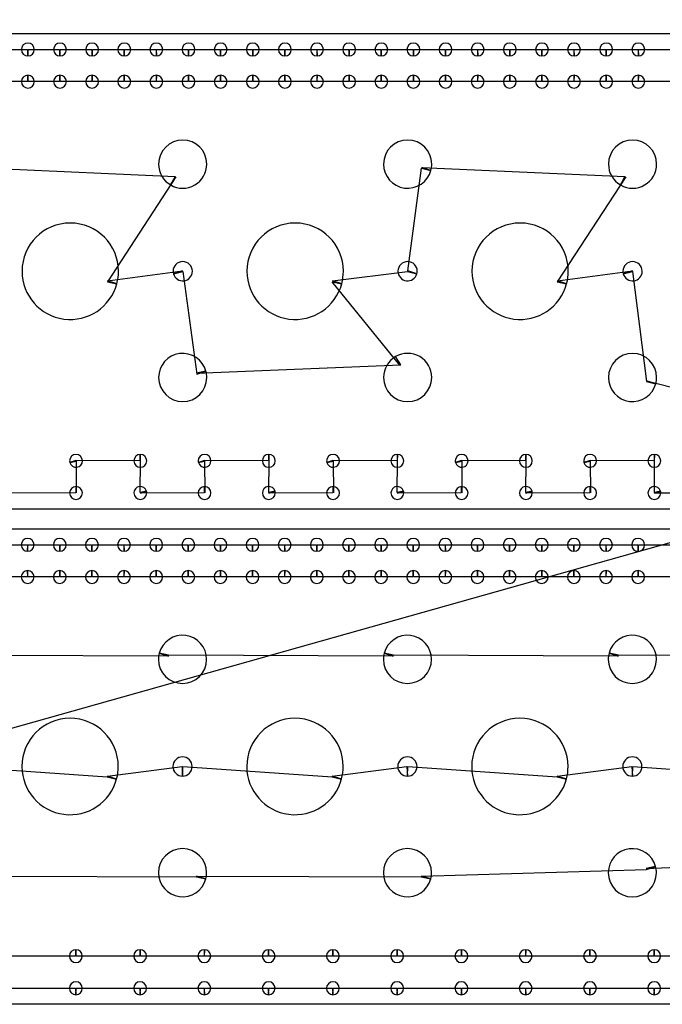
# Model space of a CAD drawing. Header units: inches. Extents: x 1 to 58.2, y 1 to 60.6.
# Tile 2 of 10: x 16.4 to 26.4, y 1 to 16.3. Entities that reach past the tile are written whole.
import ezdxf

# ---------------------------------------------------------------- set-up
doc = ezdxf.new("R2010")
doc.units = ezdxf.units.IN
doc.layers.get('0').update_dxf_attribs({"linetype": 'CONTINUOUS'})
doc.layers.add('3', color=7, linetype='CONTINUOUS')
doc.layers.add('9', color=7, linetype='CONTINUOUS')

msp = doc.modelspace()

# ---------------------------------------------------------------- linework, layer by layer
at = {"color": 0, "linetype": 'CONTINUOUS'}
for p, q in [((1, 1), (55.671, 16.411)), ((15.996, 15.855), (16.487, 15.855)), ((16.496, 15.855), (16.987, 15.855)), ((16.996, 15.855), (17.487, 15.855)), ((17.496, 15.855), (17.987, 15.855)), ((17.996, 15.855), (18.487, 15.855)), ((18.496, 15.855), (18.987, 15.855)), ((18.996, 15.855), (19.487, 15.855)), ((19.496, 15.855), (19.987, 15.855)), ((19.996, 15.855), (20.487, 15.855)), ((20.496, 15.855), (20.987, 15.855)), ((20.996, 15.855), (21.487, 15.855)), ((21.496, 15.855), (21.987, 15.855)), ((21.996, 15.855), (22.487, 15.855)), ((22.496, 15.855), (22.987, 15.855)), ((22.996, 15.855), (23.487, 15.855)), ((23.496, 15.855), (23.987, 15.855)), ((23.996, 15.855), (24.487, 15.855)), ((24.496, 15.855), (24.987, 15.855)), ((24.996, 15.855), (25.487, 15.855)), ((25.496, 15.855), (25.987, 15.855)), ((25.996, 15.855), (26.487, 15.855)), ((16.487, 15.356), (15.996, 15.356)), ((16.987, 15.356), (16.496, 15.356)), ((17.487, 15.356), (16.996, 15.356)), ((17.987, 15.356), (17.496, 15.356)), ((18.487, 15.356), (17.996, 15.356)), ((18.987, 15.356), (18.496, 15.356)), ((19.487, 15.356), (18.996, 15.356)), ((19.987, 15.356), (19.496, 15.356)), ((20.487, 15.356), (19.996, 15.356)), ((20.987, 15.356), (20.496, 15.356)), ((21.487, 15.356), (20.996, 15.356)), ((21.987, 15.356), (21.496, 15.356)), ((22.487, 15.356), (21.996, 15.356)), ((22.987, 15.356), (22.496, 15.356)), ((23.487, 15.356), (22.996, 15.356)), ((23.987, 15.356), (23.496, 15.356)), ((24.487, 15.356), (23.996, 15.356)), ((24.987, 15.356), (24.496, 15.356)), ((25.487, 15.356), (24.996, 15.356)), ((25.987, 15.356), (25.496, 15.356)), ((26.487, 15.356), (25.996, 15.356)), ((15.621, 14.022), (18.783, 13.882)), ((22.403, 12.412), (22.617, 14.009)), ((22.621, 14.022), (25.783, 13.882)), ((18.795, 13.875), (17.73, 12.244)), ((25.795, 13.875), (24.73, 12.244)), ((17.733, 12.257), (18.9, 12.412)), ((24.733, 12.257), (25.9, 12.412)), ((18.903, 12.4), (19.121, 10.805)), ((21.233, 12.257), (22.4, 12.4)), ((25.903, 12.4), (26.117, 10.689)), ((22.283, 10.945), (21.23, 12.244)), ((19.117, 10.818), (22.295, 10.952)), ((26.121, 10.702), (32.993, 8.952)), ((18.237, 9.456), (17.24, 9.461)), ((17.243, 9.452), (17.246, 8.956)), ((18.241, 8.961), (18.246, 9.456)), ((20.237, 9.456), (19.24, 9.461)), ((19.243, 9.452), (19.246, 8.956)), ((20.241, 8.961), (20.246, 9.456)), ((22.237, 9.456), (21.24, 9.461)), ((21.243, 9.452), (21.246, 8.956)), ((22.241, 8.961), (22.246, 9.456)), ((24.237, 9.456), (23.24, 9.461)), ((23.243, 9.452), (23.246, 8.956)), ((24.241, 8.961), (24.246, 9.456)), ((26.237, 9.456), (25.24, 9.461)), ((25.243, 9.452), (25.246, 8.956)), ((26.241, 8.961), (26.246, 9.456)), ((17.237, 8.956), (16.243, 8.952)), ((19.237, 8.956), (18.243, 8.952)), ((21.237, 8.956), (20.243, 8.952)), ((23.237, 8.956), (22.243, 8.952)), ((25.237, 8.956), (24.243, 8.952)), ((27.237, 8.956), (26.243, 8.952)), ((15.993, 8.149), (16.484, 8.149)), ((16.493, 8.149), (16.984, 8.149)), ((16.993, 8.149), (17.484, 8.149)), ((17.493, 8.149), (17.984, 8.149)), ((17.993, 8.149), (18.484, 8.149)), ((18.493, 8.149), (18.984, 8.149)), ((18.993, 8.149), (19.484, 8.149)), ((19.493, 8.149), (19.984, 8.149)), ((19.993, 8.149), (20.484, 8.149)), ((20.493, 8.149), (20.984, 8.149)), ((20.993, 8.149), (21.484, 8.149)), ((21.493, 8.149), (21.984, 8.149)), ((21.993, 8.149), (22.484, 8.149)), ((22.493, 8.149), (22.984, 8.149)), ((22.993, 8.149), (23.484, 8.149)), ((23.493, 8.149), (23.984, 8.149)), ((23.993, 8.149), (24.484, 8.149)), ((24.493, 8.149), (24.984, 8.149)), ((24.993, 8.149), (25.484, 8.149)), ((25.493, 8.149), (25.984, 8.149)), ((25.993, 8.149), (26.484, 8.149)), ((16.484, 7.649), (15.993, 7.649)), ((16.984, 7.649), (16.493, 7.649)), ((17.484, 7.649), (16.993, 7.649)), ((17.984, 7.649), (17.493, 7.649)), ((18.484, 7.649), (17.993, 7.649)), ((18.984, 7.649), (18.493, 7.649)), ((19.484, 7.649), (18.993, 7.649)), ((19.984, 7.649), (19.493, 7.649)), ((20.484, 7.649), (19.993, 7.649)), ((20.984, 7.649), (20.493, 7.649)), ((21.484, 7.649), (20.993, 7.649)), ((21.984, 7.649), (21.493, 7.649)), ((22.484, 7.649), (21.993, 7.649)), ((22.984, 7.649), (22.493, 7.649)), ((23.484, 7.649), (22.993, 7.649)), ((23.984, 7.649), (23.493, 7.649)), ((24.484, 7.649), (23.993, 7.649)), ((24.984, 7.649), (24.493, 7.649)), ((25.484, 7.649), (24.993, 7.649)), ((25.984, 7.649), (25.493, 7.649)), ((26.484, 7.649), (25.993, 7.649)), ((18.679, 6.419), (15.183, 6.432)), ((22.179, 6.419), (18.683, 6.432)), ((25.679, 6.419), (22.183, 6.432)), ((29.179, 6.419), (25.683, 6.432)), ((15.405, 4.699), (17.727, 4.538)), ((17.73, 4.551), (18.892, 4.699)), ((18.905, 4.699), (21.227, 4.538)), ((21.23, 4.551), (22.392, 4.699)), ((22.405, 4.699), (24.727, 4.538)), ((24.73, 4.551), (25.892, 4.699)), ((25.905, 4.699), (28.227, 4.538)), ((26.114, 3.112), (29.405, 3.272)), ((22.618, 2.995), (26.118, 3.099)), ((15.618, 2.995), (19.114, 2.982)), ((19.118, 2.995), (22.614, 2.982)), ((17.234, 1.75), (16.243, 1.75)), ((18.234, 1.75), (17.243, 1.75)), ((19.234, 1.75), (18.243, 1.75)), ((20.234, 1.75), (19.243, 1.75)), ((21.234, 1.75), (20.243, 1.75)), ((22.234, 1.75), (21.243, 1.75)), ((23.234, 1.75), (22.243, 1.75)), ((24.234, 1.75), (23.243, 1.75)), ((25.234, 1.75), (24.243, 1.75)), ((26.234, 1.75), (25.243, 1.75)), ((27.234, 1.75), (26.243, 1.75)), ((16.243, 1.25), (17.234, 1.25)), ((17.243, 1.25), (18.234, 1.25)), ((18.243, 1.25), (19.234, 1.25)), ((19.243, 1.25), (20.234, 1.25)), ((20.243, 1.25), (21.234, 1.25)), ((21.243, 1.25), (22.234, 1.25)), ((22.243, 1.25), (23.234, 1.25)), ((23.243, 1.25), (24.234, 1.25)), ((24.243, 1.25), (25.234, 1.25)), ((25.243, 1.25), (26.234, 1.25)), ((26.243, 1.25), (27.234, 1.25))]:
    msp.add_line(p, q, dxfattribs=at)
at = {"layer": '3', "color": 3, "linetype": 'CONTINUOUS'}
for p, q in [((1.332, 16.106), (33.152, 16.106)), ((33.152, 8.706), (1.332, 8.706)), ((1.329, 8.399), (33.149, 8.399)), ((33.149, 1), (1.329, 1))]:
    msp.add_line(p, q, dxfattribs=at)
for centre, radius, start, end in [((16.492, 15.856), 0.1, 360, 180), ((16.992, 15.856), 0.1, 360, 180), ((17.492, 15.856), 0.1, 360, 180), ((17.992, 15.856), 0.1, 360, 180), ((18.492, 15.856), 0.1, 360, 180), ((18.992, 15.856), 0.1, 360, 180), ((19.492, 15.856), 0.1, 360, 180), ((19.992, 15.856), 0.1, 360, 180), ((20.492, 15.856), 0.1, 360, 180), ((20.992, 15.856), 0.1, 360, 180), ((21.492, 15.856), 0.1, 360, 180), ((21.992, 15.856), 0.1, 360, 180), ((22.492, 15.856), 0.1, 360, 180), ((22.992, 15.856), 0.1, 360, 180), ((23.492, 15.856), 0.1, 360, 180), ((23.992, 15.856), 0.1, 360, 180), ((24.492, 15.856), 0.1, 360, 180), ((24.992, 15.856), 0.1, 360, 180), ((25.492, 15.856), 0.1, 360, 180), ((25.992, 15.856), 0.1, 360, 180), ((16.492, 15.856), 0.1, 180, 270), ((16.492, 15.856), 0.1, 270, 0), ((16.992, 15.856), 0.1, 180, 270), ((16.992, 15.856), 0.1, 270, 0), ((17.492, 15.856), 0.1, 180, 270), ((17.492, 15.856), 0.1, 270, 0), ((17.992, 15.856), 0.1, 180, 270), ((17.992, 15.856), 0.1, 270, 0), ((18.492, 15.856), 0.1, 180, 270), ((18.492, 15.856), 0.1, 270, 0), ((18.992, 15.856), 0.1, 180, 270), ((18.992, 15.856), 0.1, 270, 0), ((19.492, 15.856), 0.1, 180, 270), ((19.492, 15.856), 0.1, 270, 0), ((19.992, 15.856), 0.1, 180, 270), ((19.992, 15.856), 0.1, 270, 0), ((20.492, 15.856), 0.1, 180, 270), ((20.492, 15.856), 0.1, 270, 0), ((20.992, 15.856), 0.1, 180, 270), ((20.992, 15.856), 0.1, 270, 0), ((21.492, 15.856), 0.1, 180, 270), ((21.492, 15.856), 0.1, 270, 0), ((21.992, 15.856), 0.1, 180, 270), ((21.992, 15.856), 0.1, 270, 0), ((22.492, 15.856), 0.1, 180, 270), ((22.492, 15.856), 0.1, 270, 0), ((22.992, 15.856), 0.1, 180, 270), ((22.992, 15.856), 0.1, 270, 0), ((23.492, 15.856), 0.1, 180, 270), ((23.492, 15.856), 0.1, 270, 0), ((23.992, 15.856), 0.1, 180, 270), ((23.992, 15.856), 0.1, 270, 0), ((24.492, 15.856), 0.1, 180, 270), ((24.492, 15.856), 0.1, 270, 0), ((24.992, 15.856), 0.1, 180, 270), ((24.992, 15.856), 0.1, 270, 0), ((25.492, 15.856), 0.1, 180, 270), ((25.492, 15.856), 0.1, 270, 0), ((25.992, 15.856), 0.1, 180, 270), ((25.992, 15.856), 0.1, 270, 0), ((16.492, 15.356), 0.1, 90, 180), ((16.492, 15.356), 0.1, 180, 360), ((16.492, 15.356), 0.1, 360, 90), ((16.992, 15.356), 0.1, 90, 180), ((16.992, 15.356), 0.1, 180, 360), ((16.992, 15.356), 0.1, 360, 90), ((17.492, 15.356), 0.1, 90, 180), ((17.492, 15.356), 0.1, 180, 360), ((17.492, 15.356), 0.1, 360, 90), ((17.992, 15.356), 0.1, 90, 180), ((17.992, 15.356), 0.1, 180, 360), ((17.992, 15.356), 0.1, 360, 90), ((18.492, 15.356), 0.1, 90, 180), ((18.492, 15.356), 0.1, 180, 360), ((18.492, 15.356), 0.1, 360, 90), ((18.992, 15.356), 0.1, 90, 180), ((18.992, 15.356), 0.1, 180, 360), ((18.992, 15.356), 0.1, 360, 90), ((19.492, 15.356), 0.1, 90, 180), ((19.492, 15.356), 0.1, 180, 360), ((19.492, 15.356), 0.1, 360, 90), ((19.992, 15.356), 0.1, 90, 180), ((19.992, 15.356), 0.1, 180, 360), ((19.992, 15.356), 0.1, 360, 90), ((20.492, 15.356), 0.1, 90, 180), ((20.492, 15.356), 0.1, 180, 360), ((20.492, 15.356), 0.1, 360, 90), ((20.992, 15.356), 0.1, 90, 180), ((20.992, 15.356), 0.1, 180, 360), ((20.992, 15.356), 0.1, 360, 90), ((21.492, 15.356), 0.1, 90, 180), ((21.492, 15.356), 0.1, 180, 360), ((21.492, 15.356), 0.1, 360, 90), ((21.992, 15.356), 0.1, 90, 180), ((21.992, 15.356), 0.1, 180, 360), ((21.992, 15.356), 0.1, 360, 90), ((22.492, 15.356), 0.1, 90, 180), ((22.492, 15.356), 0.1, 180, 360), ((22.492, 15.356), 0.1, 360, 90), ((22.992, 15.356), 0.1, 90, 180), ((22.992, 15.356), 0.1, 180, 360), ((22.992, 15.356), 0.1, 360, 90), ((23.492, 15.356), 0.1, 90, 180), ((23.492, 15.356), 0.1, 180, 360), ((23.492, 15.356), 0.1, 360, 90), ((23.992, 15.356), 0.1, 90, 180), ((23.992, 15.356), 0.1, 180, 360), ((23.992, 15.356), 0.1, 360, 90), ((24.492, 15.356), 0.1, 90, 180), ((24.492, 15.356), 0.1, 180, 360), ((24.492, 15.356), 0.1, 360, 90), ((24.992, 15.356), 0.1, 90, 180), ((24.992, 15.356), 0.1, 180, 360), ((24.992, 15.356), 0.1, 360, 90), ((25.492, 15.356), 0.1, 90, 180), ((25.492, 15.356), 0.1, 180, 360), ((25.492, 15.356), 0.1, 360, 90), ((25.992, 15.356), 0.1, 90, 180), ((25.992, 15.356), 0.1, 180, 360), ((25.992, 15.356), 0.1, 360, 90), ((18.902, 14.073), 0.375, 360, 180), ((22.402, 14.073), 0.375, 360, 180), ((25.902, 14.073), 0.375, 360, 180), ((18.902, 14.073), 0.375, 180, 240), ((18.902, 14.073), 0.375, 240, 0), ((22.402, 14.073), 0.375, 180, 345), ((22.402, 14.073), 0.375, 345, 0), ((25.902, 14.073), 0.375, 180, 240), ((25.902, 14.073), 0.375, 240, 0), ((17.152, 12.406), 0.75, 360, 180), ((20.652, 12.406), 0.75, 360, 180), ((24.152, 12.406), 0.75, 360, 180), ((18.902, 12.406), 0.15, 360, 180), ((22.402, 12.406), 0.15, 360, 180), ((25.902, 12.406), 0.15, 360, 180), ((17.152, 12.406), 0.75, 180, 345), ((17.152, 12.406), 0.75, 345, 0), ((18.902, 12.406), 0.15, 180, 195), ((18.902, 12.406), 0.15, 195, 0), ((20.652, 12.406), 0.75, 180, 345), ((20.652, 12.406), 0.75, 345, 0), ((22.402, 12.406), 0.15, 180, 345), ((22.402, 12.406), 0.15, 345, 0), ((24.152, 12.406), 0.75, 180, 345), ((24.152, 12.406), 0.75, 345, 0), ((25.902, 12.406), 0.15, 180, 195), ((25.902, 12.406), 0.15, 195, 0), ((18.902, 10.753), 0.375, 15, 180), ((22.402, 10.753), 0.375, 120, 180), ((22.402, 10.753), 0.375, 360, 120), ((25.902, 10.753), 0.375, 360, 180), ((18.902, 10.753), 0.375, 180, 360), ((18.902, 10.753), 0.375, 360, 15), ((22.402, 10.753), 0.375, 180, 360), ((25.902, 10.753), 0.375, 180, 345), ((25.902, 10.753), 0.375, 345, 0), ((17.242, 9.456), 0.1, 360, 180), ((18.242, 9.456), 0.1, 90, 180), ((18.242, 9.456), 0.1, 360, 90), ((19.242, 9.456), 0.1, 360, 180), ((20.242, 9.456), 0.1, 90, 180), ((20.242, 9.456), 0.1, 360, 90), ((21.242, 9.456), 0.1, 360, 180), ((22.242, 9.456), 0.1, 90, 180), ((22.242, 9.456), 0.1, 360, 90), ((23.242, 9.456), 0.1, 360, 180), ((24.242, 9.456), 0.1, 90, 180), ((24.242, 9.456), 0.1, 360, 90), ((25.242, 9.456), 0.1, 360, 180), ((26.242, 9.456), 0.1, 90, 180), ((26.242, 9.456), 0.1, 360, 90), ((17.242, 9.456), 0.1, 180, 195), ((17.242, 9.456), 0.1, 195, 0), ((18.242, 9.456), 0.1, 180, 360), ((19.242, 9.456), 0.1, 180, 195), ((19.242, 9.456), 0.1, 195, 0), ((20.242, 9.456), 0.1, 180, 360), ((21.242, 9.456), 0.1, 180, 195), ((21.242, 9.456), 0.1, 195, 0), ((22.242, 9.456), 0.1, 180, 360), ((23.242, 9.456), 0.1, 180, 195), ((23.242, 9.456), 0.1, 195, 0), ((24.242, 9.456), 0.1, 180, 360), ((25.242, 9.456), 0.1, 180, 195), ((25.242, 9.456), 0.1, 195, 0), ((26.242, 9.456), 0.1, 180, 360), ((17.242, 8.956), 0.1, 90, 180), ((17.242, 8.956), 0.1, 360, 90), ((18.242, 8.956), 0.1, 15, 180), ((19.242, 8.956), 0.1, 90, 180), ((19.242, 8.956), 0.1, 360, 90), ((20.242, 8.956), 0.1, 15, 180), ((21.242, 8.956), 0.1, 90, 180), ((21.242, 8.956), 0.1, 360, 90), ((22.242, 8.956), 0.1, 15, 180), ((23.242, 8.956), 0.1, 90, 180), ((23.242, 8.956), 0.1, 360, 90), ((24.242, 8.956), 0.1, 15, 180), ((25.242, 8.956), 0.1, 90, 180), ((25.242, 8.956), 0.1, 360, 90), ((26.242, 8.956), 0.1, 15, 180), ((17.242, 8.956), 0.1, 180, 360), ((18.242, 8.956), 0.1, 180, 360), ((18.242, 8.956), 0.1, 360, 15), ((19.242, 8.956), 0.1, 180, 360), ((20.242, 8.956), 0.1, 180, 360), ((20.242, 8.956), 0.1, 360, 15), ((21.242, 8.956), 0.1, 180, 360), ((22.242, 8.956), 0.1, 180, 360), ((22.242, 8.956), 0.1, 360, 15), ((23.242, 8.956), 0.1, 180, 360), ((24.242, 8.956), 0.1, 180, 360), ((24.242, 8.956), 0.1, 360, 15), ((25.242, 8.956), 0.1, 180, 360), ((26.242, 8.956), 0.1, 180, 360), ((26.242, 8.956), 0.1, 360, 15), ((16.489, 8.149), 0.1, 360, 180), ((16.489, 8.149), 0.1, 180, 270), ((16.489, 8.149), 0.1, 270, 0), ((16.989, 8.149), 0.1, 360, 180), ((16.989, 8.149), 0.1, 180, 270), ((16.989, 8.149), 0.1, 270, 0), ((17.489, 8.149), 0.1, 360, 180), ((17.489, 8.149), 0.1, 180, 270), ((17.489, 8.149), 0.1, 270, 0), ((17.989, 8.149), 0.1, 360, 180), ((17.989, 8.149), 0.1, 180, 270), ((17.989, 8.149), 0.1, 270, 0), ((18.489, 8.149), 0.1, 360, 180), ((18.489, 8.149), 0.1, 180, 270), ((18.489, 8.149), 0.1, 270, 0), ((18.989, 8.149), 0.1, 360, 180), ((18.989, 8.149), 0.1, 180, 270), ((18.989, 8.149), 0.1, 270, 0), ((19.489, 8.149), 0.1, 360, 180), ((19.489, 8.149), 0.1, 180, 270), ((19.489, 8.149), 0.1, 270, 0), ((19.989, 8.149), 0.1, 360, 180), ((19.989, 8.149), 0.1, 180, 270), ((19.989, 8.149), 0.1, 270, 0), ((20.489, 8.149), 0.1, 360, 180), ((20.489, 8.149), 0.1, 180, 270), ((20.489, 8.149), 0.1, 270, 0), ((20.989, 8.149), 0.1, 360, 180), ((20.989, 8.149), 0.1, 180, 270), ((20.989, 8.149), 0.1, 270, 0), ((21.489, 8.149), 0.1, 360, 180), ((21.489, 8.149), 0.1, 180, 270), ((21.489, 8.149), 0.1, 270, 0), ((21.989, 8.149), 0.1, 360, 180), ((21.989, 8.149), 0.1, 180, 270), ((21.989, 8.149), 0.1, 270, 0), ((22.489, 8.149), 0.1, 360, 180), ((22.489, 8.149), 0.1, 180, 270), ((22.489, 8.149), 0.1, 270, 0), ((22.989, 8.149), 0.1, 360, 180), ((22.989, 8.149), 0.1, 180, 270), ((22.989, 8.149), 0.1, 270, 0), ((23.489, 8.149), 0.1, 360, 180), ((23.489, 8.149), 0.1, 180, 270), ((23.489, 8.149), 0.1, 270, 0), ((23.989, 8.149), 0.1, 360, 180), ((23.989, 8.149), 0.1, 180, 270), ((23.989, 8.149), 0.1, 270, 0), ((24.489, 8.149), 0.1, 360, 180), ((24.489, 8.149), 0.1, 180, 270), ((24.489, 8.149), 0.1, 270, 0), ((24.989, 8.149), 0.1, 360, 180), ((24.989, 8.149), 0.1, 180, 270), ((24.989, 8.149), 0.1, 270, 0), ((25.489, 8.149), 0.1, 360, 180), ((25.489, 8.149), 0.1, 180, 270), ((25.489, 8.149), 0.1, 270, 0), ((25.989, 8.149), 0.1, 360, 180), ((25.989, 8.149), 0.1, 180, 270), ((25.989, 8.149), 0.1, 270, 0), ((16.489, 7.649), 0.1, 90, 180), ((16.489, 7.649), 0.1, 360, 90), ((16.989, 7.649), 0.1, 90, 180), ((16.989, 7.649), 0.1, 360, 90), ((17.489, 7.649), 0.1, 90, 180), ((17.489, 7.649), 0.1, 360, 90), ((17.989, 7.649), 0.1, 90, 180), ((17.989, 7.649), 0.1, 360, 90), ((18.489, 7.649), 0.1, 90, 180), ((18.489, 7.649), 0.1, 360, 90), ((18.989, 7.649), 0.1, 90, 180), ((18.989, 7.649), 0.1, 360, 90), ((19.489, 7.649), 0.1, 90, 180), ((19.489, 7.649), 0.1, 360, 90), ((19.989, 7.649), 0.1, 90, 180), ((19.989, 7.649), 0.1, 360, 90), ((20.489, 7.649), 0.1, 90, 180), ((20.489, 7.649), 0.1, 360, 90), ((20.989, 7.649), 0.1, 90, 180), ((20.989, 7.649), 0.1, 360, 90), ((21.489, 7.649), 0.1, 90, 180), ((21.489, 7.649), 0.1, 360, 90), ((21.989, 7.649), 0.1, 90, 180), ((21.989, 7.649), 0.1, 360, 90), ((22.489, 7.649), 0.1, 90, 180), ((22.489, 7.649), 0.1, 360, 90), ((22.989, 7.649), 0.1, 90, 180), ((22.989, 7.649), 0.1, 360, 90), ((23.489, 7.649), 0.1, 90, 180), ((23.489, 7.649), 0.1, 360, 90), ((23.989, 7.649), 0.1, 90, 180), ((23.989, 7.649), 0.1, 360, 90), ((24.489, 7.649), 0.1, 90, 180), ((24.489, 7.649), 0.1, 360, 90), ((24.989, 7.649), 0.1, 90, 180), ((24.989, 7.649), 0.1, 360, 90), ((25.489, 7.649), 0.1, 90, 180), ((25.489, 7.649), 0.1, 360, 90), ((25.989, 7.649), 0.1, 90, 180), ((25.989, 7.649), 0.1, 360, 90), ((16.489, 7.649), 0.1, 180, 360), ((16.989, 7.649), 0.1, 180, 360), ((17.489, 7.649), 0.1, 180, 360), ((17.989, 7.649), 0.1, 180, 360), ((18.489, 7.649), 0.1, 180, 360), ((18.989, 7.649), 0.1, 180, 360), ((19.489, 7.649), 0.1, 180, 360), ((19.989, 7.649), 0.1, 180, 360), ((20.489, 7.649), 0.1, 180, 360), ((20.989, 7.649), 0.1, 180, 360), ((21.489, 7.649), 0.1, 180, 360), ((21.989, 7.649), 0.1, 180, 360), ((22.489, 7.649), 0.1, 180, 360), ((22.989, 7.649), 0.1, 180, 360), ((23.489, 7.649), 0.1, 180, 360), ((23.989, 7.649), 0.1, 180, 360), ((24.489, 7.649), 0.1, 180, 360), ((24.989, 7.649), 0.1, 180, 360), ((25.489, 7.649), 0.1, 180, 360), ((25.989, 7.649), 0.1, 180, 360), ((18.899, 6.367), 0.375, 360, 165), ((22.399, 6.367), 0.375, 360, 165), ((25.899, 6.367), 0.375, 360, 165), ((18.899, 6.367), 0.375, 165, 180), ((22.399, 6.367), 0.375, 165, 180), ((25.899, 6.367), 0.375, 165, 180), ((18.899, 6.367), 0.375, 180, 360), ((22.399, 6.367), 0.375, 180, 360), ((25.899, 6.367), 0.375, 180, 360), ((17.149, 4.7), 0.75, 360, 180), ((20.649, 4.7), 0.75, 360, 180), ((24.149, 4.7), 0.75, 360, 180), ((18.899, 4.7), 0.15, 360, 180), ((22.399, 4.7), 0.15, 360, 180), ((25.899, 4.7), 0.15, 360, 180), ((17.149, 4.7), 0.75, 180, 345), ((17.149, 4.7), 0.75, 345, 0), ((18.899, 4.7), 0.15, 180, 270), ((18.899, 4.7), 0.15, 270, 0), ((20.649, 4.7), 0.75, 180, 345), ((20.649, 4.7), 0.75, 345, 0), ((22.399, 4.7), 0.15, 180, 270), ((22.399, 4.7), 0.15, 270, 0), ((24.149, 4.7), 0.75, 180, 345), ((24.149, 4.7), 0.75, 345, 0), ((25.899, 4.7), 0.15, 180, 270), ((25.899, 4.7), 0.15, 270, 0), ((18.899, 3.047), 0.375, 360, 180), ((22.399, 3.047), 0.375, 360, 180), ((25.899, 3.047), 0.375, 15, 180), ((25.899, 3.047), 0.375, 360, 15), ((18.899, 3.047), 0.375, 180, 345), ((18.899, 3.047), 0.375, 345, 0), ((22.399, 3.047), 0.375, 180, 345), ((22.399, 3.047), 0.375, 345, 0), ((25.899, 3.047), 0.375, 180, 360), ((17.239, 1.75), 0.1, 90, 180), ((17.239, 1.75), 0.1, 360, 90), ((18.239, 1.75), 0.1, 90, 180), ((18.239, 1.75), 0.1, 360, 90), ((19.239, 1.75), 0.1, 90, 180), ((19.239, 1.75), 0.1, 360, 90), ((20.239, 1.75), 0.1, 90, 180), ((20.239, 1.75), 0.1, 360, 90), ((21.239, 1.75), 0.1, 90, 180), ((21.239, 1.75), 0.1, 360, 90), ((22.239, 1.75), 0.1, 90, 180), ((22.239, 1.75), 0.1, 360, 90), ((23.239, 1.75), 0.1, 90, 180), ((23.239, 1.75), 0.1, 360, 90), ((24.239, 1.75), 0.1, 90, 180), ((24.239, 1.75), 0.1, 360, 90), ((25.239, 1.75), 0.1, 90, 180), ((25.239, 1.75), 0.1, 360, 90), ((26.239, 1.75), 0.1, 90, 180), ((26.239, 1.75), 0.1, 360, 90), ((17.239, 1.75), 0.1, 180, 360), ((18.239, 1.75), 0.1, 180, 360), ((19.239, 1.75), 0.1, 180, 360), ((20.239, 1.75), 0.1, 180, 360), ((21.239, 1.75), 0.1, 180, 360), ((22.239, 1.75), 0.1, 180, 360), ((23.239, 1.75), 0.1, 180, 360), ((24.239, 1.75), 0.1, 180, 360), ((25.239, 1.75), 0.1, 180, 360), ((26.239, 1.75), 0.1, 180, 360), ((17.239, 1.25), 0.1, 360, 180), ((17.239, 1.25), 0.1, 180, 270), ((17.239, 1.25), 0.1, 270, 0), ((18.239, 1.25), 0.1, 360, 180), ((18.239, 1.25), 0.1, 180, 270), ((18.239, 1.25), 0.1, 270, 0), ((19.239, 1.25), 0.1, 360, 180), ((19.239, 1.25), 0.1, 180, 270), ((19.239, 1.25), 0.1, 270, 0), ((20.239, 1.25), 0.1, 360, 180), ((20.239, 1.25), 0.1, 180, 270), ((20.239, 1.25), 0.1, 270, 0), ((21.239, 1.25), 0.1, 360, 180), ((21.239, 1.25), 0.1, 180, 270), ((21.239, 1.25), 0.1, 270, 0), ((22.239, 1.25), 0.1, 360, 180), ((22.239, 1.25), 0.1, 180, 270), ((22.239, 1.25), 0.1, 270, 0), ((23.239, 1.25), 0.1, 360, 180), ((23.239, 1.25), 0.1, 180, 270), ((23.239, 1.25), 0.1, 270, 0), ((24.239, 1.25), 0.1, 360, 180), ((24.239, 1.25), 0.1, 180, 270), ((24.239, 1.25), 0.1, 270, 0), ((25.239, 1.25), 0.1, 360, 180), ((25.239, 1.25), 0.1, 180, 270), ((25.239, 1.25), 0.1, 270, 0), ((26.239, 1.25), 0.1, 360, 180), ((26.239, 1.25), 0.1, 180, 270), ((26.239, 1.25), 0.1, 270, 0)]:
    msp.add_arc(centre, radius, start, end, dxfattribs=at)
at = {"layer": '9', "color": 9, "linetype": 'CONTINUOUS'}
for p, q in [((16.487, 15.855), (16.492, 15.756)), ((16.492, 15.756), (16.496, 15.855)), ((16.987, 15.855), (16.992, 15.756)), ((16.992, 15.756), (16.996, 15.855)), ((17.487, 15.855), (17.492, 15.756)), ((17.492, 15.756), (17.496, 15.855)), ((17.987, 15.855), (17.992, 15.756)), ((17.992, 15.756), (17.996, 15.855)), ((18.487, 15.855), (18.492, 15.756)), ((18.492, 15.756), (18.496, 15.855)), ((18.987, 15.855), (18.992, 15.756)), ((18.992, 15.756), (18.996, 15.855)), ((19.487, 15.855), (19.492, 15.756)), ((19.492, 15.756), (19.496, 15.855)), ((19.987, 15.855), (19.992, 15.756)), ((19.992, 15.756), (19.996, 15.855)), ((20.487, 15.855), (20.492, 15.756)), ((20.492, 15.756), (20.496, 15.855)), ((20.987, 15.855), (20.992, 15.756)), ((20.992, 15.756), (20.996, 15.855)), ((21.487, 15.855), (21.492, 15.756)), ((21.492, 15.756), (21.496, 15.855)), ((21.987, 15.855), (21.992, 15.756)), ((21.992, 15.756), (21.996, 15.855)), ((22.487, 15.855), (22.492, 15.756)), ((22.492, 15.756), (22.496, 15.855)), ((22.987, 15.855), (22.992, 15.756)), ((22.992, 15.756), (22.996, 15.855)), ((23.487, 15.855), (23.492, 15.756)), ((23.492, 15.756), (23.496, 15.855)), ((23.987, 15.855), (23.992, 15.756)), ((23.992, 15.756), (23.996, 15.855)), ((24.487, 15.855), (24.492, 15.756)), ((24.492, 15.756), (24.496, 15.855)), ((24.987, 15.855), (24.992, 15.756)), ((24.992, 15.756), (24.996, 15.855)), ((25.487, 15.855), (25.492, 15.756)), ((25.492, 15.756), (25.496, 15.855)), ((25.987, 15.855), (25.992, 15.756)), ((25.992, 15.756), (25.996, 15.855)), ((16.492, 15.456), (16.487, 15.356)), ((16.496, 15.356), (16.492, 15.456)), ((16.992, 15.456), (16.987, 15.356)), ((16.996, 15.356), (16.992, 15.456)), ((17.492, 15.456), (17.487, 15.356)), ((17.496, 15.356), (17.492, 15.456)), ((17.992, 15.456), (17.987, 15.356)), ((17.996, 15.356), (17.992, 15.456)), ((18.492, 15.456), (18.487, 15.356)), ((18.496, 15.356), (18.492, 15.456)), ((18.992, 15.456), (18.987, 15.356)), ((18.996, 15.356), (18.992, 15.456)), ((19.492, 15.456), (19.487, 15.356)), ((19.496, 15.356), (19.492, 15.456)), ((19.992, 15.456), (19.987, 15.356)), ((19.996, 15.356), (19.992, 15.456)), ((20.492, 15.456), (20.487, 15.356)), ((20.496, 15.356), (20.492, 15.456)), ((20.992, 15.456), (20.987, 15.356)), ((20.996, 15.356), (20.992, 15.456)), ((21.492, 15.456), (21.487, 15.356)), ((21.496, 15.356), (21.492, 15.456)), ((21.992, 15.456), (21.987, 15.356)), ((21.996, 15.356), (21.992, 15.456)), ((22.492, 15.456), (22.487, 15.356)), ((22.496, 15.356), (22.492, 15.456)), ((22.992, 15.456), (22.987, 15.356)), ((22.996, 15.356), (22.992, 15.456)), ((23.492, 15.456), (23.487, 15.356)), ((23.496, 15.356), (23.492, 15.456)), ((23.992, 15.456), (23.987, 15.356)), ((23.996, 15.356), (23.992, 15.456)), ((24.492, 15.456), (24.487, 15.356)), ((24.496, 15.356), (24.492, 15.456)), ((24.992, 15.456), (24.987, 15.356)), ((24.996, 15.356), (24.992, 15.456)), ((25.492, 15.456), (25.487, 15.356)), ((25.496, 15.356), (25.492, 15.456)), ((25.992, 15.456), (25.987, 15.356)), ((25.996, 15.356), (25.992, 15.456)), ((22.617, 14.009), (22.764, 13.976)), ((22.764, 13.976), (22.621, 14.022)), ((18.783, 13.882), (18.714, 13.749)), ((18.714, 13.749), (18.795, 13.875)), ((25.783, 13.882), (25.714, 13.749)), ((25.714, 13.749), (25.795, 13.875)), ((18.9, 12.412), (18.757, 12.367)), ((22.546, 12.367), (22.403, 12.412)), ((25.9, 12.412), (25.757, 12.367)), ((17.876, 12.212), (17.733, 12.257)), ((18.757, 12.367), (18.903, 12.4)), ((21.376, 12.212), (21.233, 12.257)), ((22.4, 12.4), (22.546, 12.367)), ((24.876, 12.212), (24.733, 12.257)), ((25.757, 12.367), (25.903, 12.4)), ((17.73, 12.244), (17.876, 12.212)), ((21.23, 12.244), (21.376, 12.212)), ((24.73, 12.244), (24.876, 12.212)), ((22.295, 10.952), (22.214, 11.078)), ((22.214, 11.078), (22.283, 10.945)), ((19.264, 10.851), (19.117, 10.818)), ((19.121, 10.805), (19.264, 10.851)), ((26.117, 10.689), (26.264, 10.656)), ((26.264, 10.656), (26.121, 10.702)), ((18.242, 9.556), (18.237, 9.456)), ((18.246, 9.456), (18.242, 9.556)), ((20.242, 9.556), (20.237, 9.456)), ((20.246, 9.456), (20.242, 9.556)), ((22.242, 9.556), (22.237, 9.456)), ((22.246, 9.456), (22.242, 9.556)), ((24.242, 9.556), (24.237, 9.456)), ((24.246, 9.456), (24.242, 9.556)), ((26.242, 9.556), (26.237, 9.456)), ((26.246, 9.456), (26.242, 9.556)), ((17.24, 9.461), (17.145, 9.431)), ((17.145, 9.431), (17.243, 9.452)), ((19.24, 9.461), (19.145, 9.431)), ((19.145, 9.431), (19.243, 9.452)), ((21.24, 9.461), (21.145, 9.431)), ((21.145, 9.431), (21.243, 9.452)), ((23.24, 9.461), (23.145, 9.431)), ((23.145, 9.431), (23.243, 9.452)), ((25.24, 9.461), (25.145, 9.431)), ((25.145, 9.431), (25.243, 9.452)), ((17.242, 9.056), (17.237, 8.956)), ((17.246, 8.956), (17.242, 9.056)), ((19.242, 9.056), (19.237, 8.956)), ((19.246, 8.956), (19.242, 9.056)), ((21.242, 9.056), (21.237, 8.956)), ((21.246, 8.956), (21.242, 9.056)), ((23.242, 9.056), (23.237, 8.956)), ((23.246, 8.956), (23.242, 9.056)), ((25.242, 9.056), (25.237, 8.956)), ((25.246, 8.956), (25.242, 9.056)), ((18.338, 8.982), (18.241, 8.961)), ((18.243, 8.952), (18.338, 8.982)), ((20.338, 8.982), (20.241, 8.961)), ((20.243, 8.952), (20.338, 8.982)), ((22.338, 8.982), (22.241, 8.961)), ((22.243, 8.952), (22.338, 8.982)), ((24.338, 8.982), (24.241, 8.961)), ((24.243, 8.952), (24.338, 8.982)), ((26.338, 8.982), (26.241, 8.961)), ((26.243, 8.952), (26.338, 8.982)), ((16.484, 8.149), (16.489, 8.049)), ((16.489, 8.049), (16.493, 8.149)), ((16.984, 8.149), (16.989, 8.049)), ((16.989, 8.049), (16.993, 8.149)), ((17.484, 8.149), (17.489, 8.049)), ((17.489, 8.049), (17.493, 8.149)), ((17.984, 8.149), (17.989, 8.049)), ((17.989, 8.049), (17.993, 8.149)), ((18.484, 8.149), (18.489, 8.049)), ((18.489, 8.049), (18.493, 8.149)), ((18.984, 8.149), (18.989, 8.049)), ((18.989, 8.049), (18.993, 8.149)), ((19.484, 8.149), (19.489, 8.049)), ((19.489, 8.049), (19.493, 8.149)), ((19.984, 8.149), (19.989, 8.049)), ((19.989, 8.049), (19.993, 8.149)), ((20.484, 8.149), (20.489, 8.049)), ((20.489, 8.049), (20.493, 8.149)), ((20.984, 8.149), (20.989, 8.049)), ((20.989, 8.049), (20.993, 8.149)), ((21.484, 8.149), (21.489, 8.049)), ((21.489, 8.049), (21.493, 8.149)), ((21.984, 8.149), (21.989, 8.049)), ((21.989, 8.049), (21.993, 8.149)), ((22.484, 8.149), (22.489, 8.049)), ((22.489, 8.049), (22.493, 8.149)), ((22.984, 8.149), (22.989, 8.049)), ((22.989, 8.049), (22.993, 8.149)), ((23.484, 8.149), (23.489, 8.049)), ((23.489, 8.049), (23.493, 8.149)), ((23.984, 8.149), (23.989, 8.049)), ((23.989, 8.049), (23.993, 8.149)), ((24.484, 8.149), (24.489, 8.049)), ((24.489, 8.049), (24.493, 8.149)), ((24.984, 8.149), (24.989, 8.049)), ((24.989, 8.049), (24.993, 8.149)), ((25.484, 8.149), (25.489, 8.049)), ((25.489, 8.049), (25.493, 8.149)), ((25.984, 8.149), (25.989, 8.049)), ((25.989, 8.049), (25.993, 8.149)), ((16.489, 7.749), (16.484, 7.649)), ((16.493, 7.649), (16.489, 7.749)), ((16.989, 7.749), (16.984, 7.649)), ((16.993, 7.649), (16.989, 7.749)), ((17.489, 7.749), (17.484, 7.649)), ((17.493, 7.649), (17.489, 7.749)), ((17.989, 7.749), (17.984, 7.649)), ((17.993, 7.649), (17.989, 7.749)), ((18.489, 7.749), (18.484, 7.649)), ((18.493, 7.649), (18.489, 7.749)), ((18.989, 7.749), (18.984, 7.649)), ((18.993, 7.649), (18.989, 7.749)), ((19.489, 7.749), (19.484, 7.649)), ((19.493, 7.649), (19.489, 7.749)), ((19.989, 7.749), (19.984, 7.649)), ((19.993, 7.649), (19.989, 7.749)), ((20.489, 7.749), (20.484, 7.649)), ((20.493, 7.649), (20.489, 7.749)), ((20.989, 7.749), (20.984, 7.649)), ((20.993, 7.649), (20.989, 7.749)), ((21.489, 7.749), (21.484, 7.649)), ((21.493, 7.649), (21.489, 7.749)), ((21.989, 7.749), (21.984, 7.649)), ((21.993, 7.649), (21.989, 7.749)), ((22.489, 7.749), (22.484, 7.649)), ((22.493, 7.649), (22.489, 7.749)), ((22.989, 7.749), (22.984, 7.649)), ((22.993, 7.649), (22.989, 7.749)), ((23.489, 7.749), (23.484, 7.649)), ((23.493, 7.649), (23.489, 7.749)), ((23.989, 7.749), (23.984, 7.649)), ((23.993, 7.649), (23.989, 7.749)), ((24.489, 7.749), (24.484, 7.649)), ((24.493, 7.649), (24.489, 7.749)), ((24.989, 7.749), (24.984, 7.649)), ((24.993, 7.649), (24.989, 7.749)), ((25.489, 7.749), (25.484, 7.649)), ((25.493, 7.649), (25.489, 7.749)), ((25.989, 7.749), (25.984, 7.649)), ((25.993, 7.649), (25.989, 7.749)), ((18.683, 6.432), (18.536, 6.464)), ((18.536, 6.464), (18.679, 6.419)), ((22.183, 6.432), (22.036, 6.464)), ((22.036, 6.464), (22.179, 6.419)), ((25.683, 6.432), (25.536, 6.464)), ((25.536, 6.464), (25.679, 6.419)), ((18.892, 4.699), (18.899, 4.55)), ((18.899, 4.55), (18.905, 4.699)), ((22.392, 4.699), (22.399, 4.55)), ((22.399, 4.55), (22.405, 4.699)), ((25.892, 4.699), (25.899, 4.55)), ((25.899, 4.55), (25.905, 4.699)), ((17.727, 4.538), (17.873, 4.505)), ((17.873, 4.505), (17.73, 4.551)), ((21.227, 4.538), (21.373, 4.505)), ((21.373, 4.505), (21.23, 4.551)), ((24.727, 4.538), (24.873, 4.505)), ((24.873, 4.505), (24.73, 4.551)), ((26.261, 3.144), (26.114, 3.112)), ((26.118, 3.099), (26.261, 3.144)), ((19.114, 2.982), (19.261, 2.95)), ((19.261, 2.95), (19.118, 2.995)), ((22.614, 2.982), (22.761, 2.95)), ((22.761, 2.95), (22.618, 2.995)), ((17.239, 1.85), (17.234, 1.75)), ((17.243, 1.75), (17.239, 1.85)), ((18.239, 1.85), (18.234, 1.75)), ((18.243, 1.75), (18.239, 1.85)), ((19.239, 1.85), (19.234, 1.75)), ((19.243, 1.75), (19.239, 1.85)), ((20.239, 1.85), (20.234, 1.75)), ((20.243, 1.75), (20.239, 1.85)), ((21.239, 1.85), (21.234, 1.75)), ((21.243, 1.75), (21.239, 1.85)), ((22.239, 1.85), (22.234, 1.75)), ((22.243, 1.75), (22.239, 1.85)), ((23.239, 1.85), (23.234, 1.75)), ((23.243, 1.75), (23.239, 1.85)), ((24.239, 1.85), (24.234, 1.75)), ((24.243, 1.75), (24.239, 1.85)), ((25.239, 1.85), (25.234, 1.75)), ((25.243, 1.75), (25.239, 1.85)), ((26.239, 1.85), (26.234, 1.75)), ((26.243, 1.75), (26.239, 1.85)), ((17.234, 1.25), (17.239, 1.15)), ((17.239, 1.15), (17.243, 1.25)), ((18.234, 1.25), (18.239, 1.15)), ((18.239, 1.15), (18.243, 1.25)), ((19.234, 1.25), (19.239, 1.15)), ((19.239, 1.15), (19.243, 1.25)), ((20.234, 1.25), (20.239, 1.15)), ((20.239, 1.15), (20.243, 1.25)), ((21.234, 1.25), (21.239, 1.15)), ((21.239, 1.15), (21.243, 1.25)), ((22.234, 1.25), (22.239, 1.15)), ((22.239, 1.15), (22.243, 1.25)), ((23.234, 1.25), (23.239, 1.15)), ((23.239, 1.15), (23.243, 1.25)), ((24.234, 1.25), (24.239, 1.15)), ((24.239, 1.15), (24.243, 1.25)), ((25.234, 1.25), (25.239, 1.15)), ((25.239, 1.15), (25.243, 1.25)), ((26.234, 1.25), (26.239, 1.15)), ((26.239, 1.15), (26.243, 1.25))]:
    msp.add_line(p, q, dxfattribs=at)

doc.saveas('drawing.dxf')
